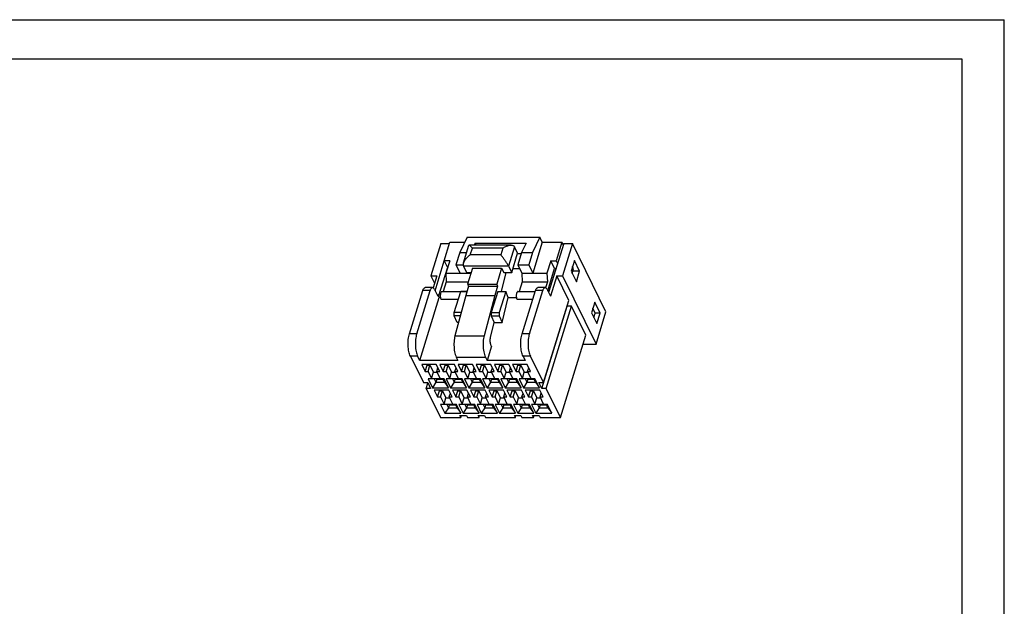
# Model space of a CAD drawing. Extents: x 0 to 420, y 0 to 297.
# Tile 8 of 8: x 171 to 420, y 148 to 297. Entities that reach past the tile are written whole.
import ezdxf

# ---------------------------------------------------------------- set-up
doc = ezdxf.new("R2010")
doc.units = 0
doc.header["$LTSCALE"] = 23.1
doc.layers.get('0').update_dxf_attribs({"linetype": 'CONTINUOUS'})

msp = doc.modelspace()

# ---------------------------------------------------------------- linework, layer by layer
at = {"color": 7, "linetype": 'CONTINUOUS'}
for p, q in [((0, 297), (420, 297)), ((420, 0), (420, 297)), ((17.78, 287.08), (409.21, 287.08)), ((409.21, 287.08), (409.21, 9.23)), ((277.24, 240.32), (274.73, 232.17)), ((277.24, 240.32), (279.43, 240.32)), ((278.1, 235.99), (279.55, 240.69)), ((279.55, 240.69), (283.3, 240.69)), ((283.91, 241.93), (282.03, 238.1)), ((282.96, 235.43), (284.34, 239.9)), ((283.91, 241.93), (302.33, 241.93)), ((295.01, 239.93), (284.39, 239.93)), ((285.92, 240.4), (285.69, 239.93)), ((286.15, 239.93), (285.92, 240.4)), ((285.92, 240.4), (298.82, 240.4)), ((295.89, 239.5), (294.39, 234.64)), ((296.69, 237.88), (295.89, 239.5)), ((298.82, 240.4), (297.69, 238.1)), ((302.33, 241.93), (300.45, 238.1)), ((302.94, 240.69), (300.52, 232.86)), ((302.94, 240.69), (302.33, 241.93)), ((302.94, 240.69), (307.92, 240.69)), ((308.38, 240.32), (304.55, 227.92)), ((307.92, 240.69), (306.46, 235.99)), ((308.27, 239.97), (307.92, 240.69)), ((310.59, 240.32), (308.07, 232.17)), ((308.38, 240.32), (310.59, 240.32)), ((319.07, 223.04), (310.59, 240.32)), ((282.03, 238.1), (281.06, 234.97)), ((282.03, 238.1), (283.79, 238.1)), ((284.69, 237.45), (285.22, 239.18)), ((292.42, 237.45), (284.69, 237.45)), ((292.96, 239.18), (285.22, 239.18)), ((292.96, 239.18), (292.42, 237.45)), ((295.19, 233.03), (296.69, 237.88)), ((296.67, 237.82), (297.6, 237.82)), ((297.69, 238.1), (296.72, 234.97)), ((297.69, 238.1), (300.45, 238.1)), ((300.45, 238.1), (299.49, 234.97)), ((275.77, 228.38), (278.11, 235.96)), ((278.1, 235.99), (278.94, 234.26)), ((279.48, 235.99), (278.1, 235.99)), ((279.48, 235.99), (278.51, 232.86)), ((281.06, 234.97), (282.1, 232.86)), ((281.06, 234.97), (282.9, 234.97)), ((282.97, 234.64), (283.76, 233.03)), ((294.39, 234.64), (282.97, 234.64)), ((294.39, 234.64), (295.19, 233.03)), ((296.72, 234.97), (297.76, 232.86)), ((296.72, 234.97), (299.49, 234.97)), ((299.49, 234.97), (300.52, 232.86)), ((305.08, 235.99), (304.11, 232.86)), ((305.08, 235.99), (306.46, 235.99)), ((306.06, 234), (305.08, 235.99)), ((306.46, 235.99), (306.82, 235.27)), ((311.06, 236.04), (310.23, 233.38)), ((312.4, 233.31), (311.06, 236.04)), ((274.73, 232.17), (275.63, 230.33)), ((274.73, 232.17), (276.2, 232.17)), ((276.2, 232.17), (275.26, 229.13)), ((278.8, 234), (276.66, 227.08)), ((278.51, 232.86), (278.61, 230.61)), ((278.51, 232.86), (284.86, 232.86)), ((278.8, 234), (278.86, 234)), ((283.76, 233.03), (284.95, 233.03)), ((285.27, 234.08), (284.01, 230.01)), ((284.78, 233.03), (284.86, 232.86)), ((284.86, 232.86), (284.87, 232.78)), ((285.27, 234.08), (292.64, 234.08)), ((292.64, 234.08), (291.38, 230.01)), ((292.61, 228.17), (293.77, 233.03)), ((292.64, 234.08), (293.16, 233.03)), ((293.16, 233.03), (295.19, 233.03)), ((295.49, 234), (297.2, 234)), ((297.76, 232.86), (297.86, 230.61)), ((297.76, 232.86), (304.11, 232.86)), ((304.11, 232.86), (304.22, 230.61)), ((304.32, 228.38), (306.06, 234)), ((306.6, 232.17), (305, 227)), ((306.06, 234), (306.42, 234)), ((306.6, 232.17), (308.07, 232.17)), ((309.65, 225.95), (306.6, 232.17)), ((308.07, 232.17), (316.55, 214.89)), ((310.23, 233.38), (311.57, 230.64)), ((310.53, 232.77), (310.88, 233.9)), ((310.88, 233.9), (310.58, 234.5)), ((312.4, 233.31), (310.7, 233.31)), ((311.57, 230.64), (312.4, 233.31)), ((278.61, 230.61), (277.86, 228.18)), ((278.61, 230.61), (284.2, 230.61)), ((284.01, 230.01), (284.26, 229.51)), ((284.01, 230.01), (291.38, 230.01)), ((291.38, 230.01), (291.63, 229.51)), ((297.86, 230.61), (297.11, 228.18)), ((297.86, 230.61), (304.22, 230.61)), ((304.22, 230.61), (303.76, 229.14)), ((269.27, 217.45), (272.65, 228.42)), ((271.11, 217.45), (274.5, 228.42)), ((274.5, 228.42), (272.65, 228.42)), ((275.11, 229.17), (273.26, 229.17)), ((275.59, 228.74), (276.44, 227)), ((276.29, 227.31), (276.54, 227.31)), ((276.54, 227.31), (276.44, 227)), ((276.85, 226.69), (276.54, 227.31)), ((277.52, 228.18), (283.85, 228.18)), ((280.62, 222.84), (282.26, 228.17)), ((283.53, 227.16), (280.82, 217.01)), ((283.84, 228.17), (282.26, 228.17)), ((284.26, 229.51), (283.53, 227.16)), ((283.53, 227.16), (290.9, 227.16)), ((284.26, 229.51), (291.63, 229.51)), ((290.9, 227.16), (288.19, 217.01)), ((291.66, 228.17), (290.01, 222.84)), ((291.63, 229.51), (290.9, 227.16)), ((291.66, 228.17), (293.68, 228.17)), ((293.68, 228.17), (292.04, 222.84)), ((294.29, 226.7), (293.68, 228.17)), ((296.77, 228.18), (301.14, 228.18)), ((297.82, 217.45), (301.21, 228.42)), ((299.66, 217.45), (303.05, 228.42)), ((303.05, 228.42), (301.21, 228.42)), ((303.66, 229.17), (301.82, 229.17)), ((304.14, 228.74), (305, 227)), ((271.91, 210.71), (276.85, 226.69)), ((277.12, 226.69), (276.85, 226.69)), ((277.25, 226.22), (281.66, 226.22)), ((292.77, 220.31), (294.29, 226.7)), ((294.29, 226.69), (296.37, 226.69)), ((296.5, 226.22), (300.53, 226.22)), ((303.21, 205.12), (309.65, 225.95)), ((309.27, 224.46), (309.22, 224.57)), ((316.24, 225.48), (315.42, 222.81)), ((317.58, 222.74), (316.24, 225.48)), ((280.63, 222.06), (280.62, 222.84)), ((282.38, 222.84), (280.62, 222.84)), ((281.34, 220.31), (280.63, 222.06)), ((282.17, 222.06), (280.63, 222.06)), ((290.01, 222.84), (290.02, 222.06)), ((290.01, 222.84), (292.04, 222.84)), ((290.02, 222.06), (290.74, 220.31)), ((290.02, 222.06), (292.05, 222.06)), ((292.04, 222.84), (292.05, 222.06)), ((292.05, 222.06), (292.77, 220.31)), ((302.83, 203.63), (309.27, 224.46)), ((303.94, 203.63), (310.38, 224.46)), ((310.38, 224.46), (309.27, 224.46)), ((313.98, 217.13), (310.38, 224.46)), ((315.42, 222.81), (316.76, 220.08)), ((316.37, 222.71), (315.77, 223.94)), ((316.02, 221.58), (316.37, 222.71)), ((317.58, 222.74), (316.35, 222.74)), ((316.55, 214.89), (319.07, 223.04)), ((316.76, 220.08), (317.58, 222.74)), ((281.7, 220.31), (281.34, 220.31)), ((289.84, 216.55), (290.74, 220.31)), ((290.74, 220.31), (292.77, 220.31)), ((271.11, 217.45), (269.27, 217.45)), ((299.66, 217.45), (297.82, 217.45)), ((307.54, 196.29), (313.98, 217.13)), ((280.82, 217.01), (288.19, 217.01)), ((313.29, 214.89), (316.55, 214.89)), ((290.06, 214.32), (288.95, 210.71)), ((290.06, 214.32), (289.99, 214.46)), ((269.52, 211.83), (272.81, 205.12)), ((271.36, 211.83), (269.52, 211.83)), ((271.91, 210.71), (271.36, 211.83)), ((281.58, 210.71), (271.91, 210.71)), ((272.4, 209.72), (273.25, 207.98)), ((276.08, 209.72), (272.4, 209.72)), ((273.65, 209.72), (273.73, 209.54)), ((276.94, 207.98), (276.08, 209.72)), ((277, 209.72), (277.86, 207.98)), ((280.69, 209.72), (277, 209.72)), ((278.25, 209.72), (278.34, 209.54)), ((281.54, 207.98), (280.69, 209.72)), ((281.14, 211.61), (281.58, 210.71)), ((281.14, 211.61), (288.51, 211.61)), ((281.61, 209.72), (282.46, 207.98)), ((285.29, 209.72), (281.61, 209.72)), ((282.86, 209.72), (282.95, 209.54)), ((286.15, 207.98), (285.29, 209.72)), ((286.21, 209.72), (287.07, 207.98)), ((289.9, 209.72), (286.21, 209.72)), ((287.47, 209.72), (287.55, 209.54)), ((288.51, 211.61), (288.95, 210.71)), ((298.62, 210.71), (288.95, 210.71)), ((290.75, 207.98), (289.9, 209.72)), ((294.5, 209.72), (290.82, 209.72)), ((290.82, 209.72), (291.67, 207.98)), ((292.07, 209.72), (292.16, 209.54)), ((295.36, 207.98), (294.5, 209.72)), ((299.11, 209.72), (295.42, 209.72)), ((295.42, 209.72), (296.28, 207.98)), ((296.68, 209.72), (296.76, 209.54)), ((299.91, 211.83), (298.07, 211.83)), ((298.07, 211.83), (298.62, 210.71)), ((299.96, 207.98), (299.11, 209.72)), ((303.21, 205.12), (299.91, 211.83)), ((273.25, 207.98), (273.73, 209.54)), ((273.25, 207.98), (273.99, 207.98)), ((273.73, 209.54), (274.47, 209.54)), ((273.99, 207.98), (274.47, 209.54)), ((273.99, 207.98), (274.87, 206.17)), ((274.47, 209.54), (275.36, 207.74)), ((274.87, 206.17), (275.36, 207.74)), ((275.36, 207.74), (276.31, 207.74)), ((276.2, 207.98), (276.48, 208.9)), ((277.08, 206.17), (276.2, 207.98)), ((276.2, 207.98), (276.94, 207.98)), ((277.86, 207.98), (278.34, 209.54)), ((277.86, 207.98), (278.59, 207.98)), ((278.34, 209.54), (279.08, 209.54)), ((278.59, 207.98), (279.08, 209.54)), ((278.59, 207.98), (279.48, 206.17)), ((279.08, 209.54), (279.96, 207.74)), ((279.48, 206.17), (279.96, 207.74)), ((279.96, 207.74), (280.92, 207.74)), ((280.8, 207.98), (281.09, 208.9)), ((281.69, 206.17), (280.8, 207.98)), ((280.8, 207.98), (281.54, 207.98)), ((282.46, 207.98), (282.95, 209.54)), ((282.46, 207.98), (283.2, 207.98)), ((282.95, 209.54), (283.68, 209.54)), ((283.2, 207.98), (283.68, 209.54)), ((283.2, 207.98), (284.08, 206.17)), ((283.68, 209.54), (284.57, 207.74)), ((284.08, 206.17), (284.57, 207.74)), ((284.57, 207.74), (285.52, 207.74)), ((285.41, 207.98), (285.69, 208.9)), ((285.41, 207.98), (286.15, 207.98)), ((286.29, 206.17), (285.41, 207.98)), ((287.07, 207.98), (287.55, 209.54)), ((287.07, 207.98), (287.8, 207.98)), ((287.55, 209.54), (288.29, 209.54)), ((287.8, 207.98), (288.29, 209.54)), ((287.8, 207.98), (288.69, 206.17)), ((288.29, 209.54), (289.17, 207.74)), ((288.69, 206.17), (289.17, 207.74)), ((289.17, 207.74), (290.13, 207.74)), ((290.01, 207.98), (290.3, 208.9)), ((290.01, 207.98), (290.75, 207.98)), ((290.9, 206.17), (290.01, 207.98)), ((291.67, 207.98), (292.16, 209.54)), ((291.67, 207.98), (292.41, 207.98)), ((292.16, 209.54), (292.89, 209.54)), ((292.41, 207.98), (292.89, 209.54)), ((292.41, 207.98), (293.29, 206.17)), ((292.89, 209.54), (293.78, 207.74)), ((293.29, 206.17), (293.78, 207.74)), ((293.78, 207.74), (294.74, 207.74)), ((294.62, 207.98), (294.9, 208.9)), ((294.62, 207.98), (295.36, 207.98)), ((295.5, 206.17), (294.62, 207.98)), ((296.28, 207.98), (296.76, 209.54)), ((296.28, 207.98), (297.01, 207.98)), ((296.76, 209.54), (297.5, 209.54)), ((297.01, 207.98), (297.5, 209.54)), ((297.01, 207.98), (297.9, 206.17)), ((297.5, 209.54), (298.38, 207.74)), ((297.9, 206.17), (298.38, 207.74)), ((298.38, 207.74), (299.34, 207.74)), ((299.22, 207.98), (299.51, 208.9)), ((299.22, 207.98), (299.96, 207.98)), ((300.11, 206.17), (299.22, 207.98)), ((272.81, 205.12), (273.92, 205.12)), ((273.54, 203.63), (273.97, 205.01)), ((273.92, 205.12), (274.65, 203.63)), ((274.01, 206.05), (275.11, 203.81)), ((278.06, 206.05), (274.01, 206.05)), ((274.87, 206.17), (277.08, 206.17)), ((275.97, 205.22), (275.11, 203.81)), ((275.56, 206.05), (275.97, 205.22)), ((276.21, 206), (275.97, 205.22)), ((275.97, 205.22), (278.18, 205.22)), ((276.19, 206.05), (276.21, 206)), ((276.21, 206), (277.79, 206)), ((278.18, 205.22), (277.77, 206.05)), ((279.16, 203.81), (278.06, 206.05)), ((278.18, 205.22), (279.16, 203.81)), ((278.62, 206.05), (279.72, 203.81)), ((282.67, 206.05), (278.62, 206.05)), ((279.48, 206.17), (281.69, 206.17)), ((280.57, 205.22), (279.72, 203.81)), ((280.17, 206.05), (280.57, 205.22)), ((280.82, 206), (280.57, 205.22)), ((280.57, 205.22), (282.78, 205.22)), ((280.79, 206.05), (280.82, 206)), ((280.82, 206), (282.4, 206)), ((282.78, 205.22), (282.38, 206.05)), ((283.77, 203.81), (282.67, 206.05)), ((282.78, 205.22), (283.77, 203.81)), ((283.22, 206.05), (284.32, 203.81)), ((287.28, 206.05), (283.22, 206.05)), ((284.08, 206.17), (286.29, 206.17)), ((285.18, 205.22), (284.32, 203.81)), ((284.77, 206.05), (285.18, 205.22)), ((285.42, 206), (285.18, 205.22)), ((285.18, 205.22), (287.39, 205.22)), ((285.4, 206.05), (285.42, 206)), ((285.42, 206), (287.01, 206)), ((287.39, 205.22), (286.98, 206.05)), ((288.37, 203.81), (287.28, 206.05)), ((287.39, 205.22), (288.37, 203.81)), ((291.88, 206.05), (287.83, 206.05)), ((287.83, 206.05), (288.93, 203.81)), ((288.69, 206.17), (290.9, 206.17)), ((289.78, 205.22), (288.93, 203.81)), ((289.38, 206.05), (289.78, 205.22)), ((290.03, 206), (289.78, 205.22)), ((289.78, 205.22), (291.99, 205.22)), ((290, 206.05), (290.03, 206)), ((290.03, 206), (291.61, 206)), ((291.99, 205.22), (291.59, 206.05)), ((292.98, 203.81), (291.88, 206.05)), ((291.99, 205.22), (292.98, 203.81)), ((296.49, 206.05), (292.43, 206.05)), ((292.43, 206.05), (293.53, 203.81)), ((293.29, 206.17), (295.5, 206.17)), ((294.39, 205.22), (293.53, 203.81)), ((293.98, 206.05), (294.39, 205.22)), ((294.63, 206), (294.39, 205.22)), ((294.39, 205.22), (296.6, 205.22)), ((294.61, 206.05), (294.63, 206)), ((294.63, 206), (296.22, 206)), ((296.6, 205.22), (296.19, 206.05)), ((297.58, 203.81), (296.49, 206.05)), ((296.6, 205.22), (297.58, 203.81)), ((301.09, 206.05), (297.04, 206.05)), ((297.04, 206.05), (298.14, 203.81)), ((297.9, 206.17), (300.11, 206.17)), ((298.99, 205.22), (298.14, 203.81)), ((298.59, 206.05), (298.99, 205.22)), ((299.24, 206), (298.99, 205.22)), ((298.99, 205.22), (301.21, 205.22)), ((299.21, 206.05), (299.24, 206)), ((299.24, 206), (300.82, 206)), ((301.21, 205.22), (300.8, 206.05)), ((302.19, 203.81), (301.09, 206.05)), ((301.21, 205.22), (302.19, 203.81)), ((302.1, 205.12), (303.21, 205.12)), ((302.83, 203.63), (302.1, 205.12)), ((273.54, 203.63), (277.14, 196.29)), ((274.65, 203.63), (273.54, 203.63)), ((275.11, 203.81), (279.16, 203.81)), ((275.57, 203.25), (276.42, 201.51)), ((279.25, 203.25), (275.57, 203.25)), ((276.42, 201.51), (276.91, 203.08)), ((276.82, 203.25), (276.91, 203.08)), ((276.91, 203.08), (277.64, 203.08)), ((277.16, 201.51), (277.64, 203.08)), ((277.64, 203.08), (278.53, 201.28)), ((280.11, 201.51), (279.25, 203.25)), ((279.37, 201.51), (279.66, 202.43)), ((279.72, 203.81), (283.77, 203.81)), ((280.17, 203.25), (281.03, 201.51)), ((283.86, 203.25), (280.17, 203.25)), ((281.03, 201.51), (281.51, 203.08)), ((281.43, 203.25), (281.51, 203.08)), ((281.51, 203.08), (282.25, 203.08)), ((281.77, 201.51), (282.25, 203.08)), ((282.25, 203.08), (283.13, 201.28)), ((284.71, 201.51), (283.86, 203.25)), ((283.98, 201.51), (284.26, 202.43)), ((284.32, 203.81), (288.37, 203.81)), ((288.46, 203.25), (284.78, 203.25)), ((284.78, 203.25), (285.63, 201.51)), ((285.63, 201.51), (286.12, 203.08)), ((286.03, 203.25), (286.12, 203.08)), ((286.12, 203.08), (286.85, 203.08)), ((286.37, 201.51), (286.85, 203.08)), ((286.85, 203.08), (287.74, 201.28)), ((289.32, 201.51), (288.46, 203.25)), ((288.58, 201.51), (288.87, 202.43)), ((288.93, 203.81), (292.98, 203.81)), ((293.07, 203.25), (289.39, 203.25)), ((289.39, 203.25), (290.24, 201.51)), ((290.24, 201.51), (290.72, 203.08)), ((290.64, 203.25), (290.72, 203.08)), ((290.72, 203.08), (291.46, 203.08)), ((290.98, 201.51), (291.46, 203.08)), ((291.46, 203.08), (292.34, 201.28)), ((293.92, 201.51), (293.07, 203.25)), ((293.19, 201.51), (293.47, 202.43)), ((293.53, 203.81), (297.58, 203.81)), ((297.67, 203.25), (293.99, 203.25)), ((293.99, 203.25), (294.84, 201.51)), ((294.84, 201.51), (295.33, 203.08)), ((295.24, 203.25), (295.33, 203.08)), ((295.33, 203.08), (296.07, 203.08)), ((295.58, 201.51), (296.07, 203.08)), ((296.07, 203.08), (296.95, 201.28)), ((298.53, 201.51), (297.67, 203.25)), ((297.79, 201.51), (298.08, 202.43)), ((298.14, 203.81), (302.19, 203.81)), ((302.28, 203.25), (298.6, 203.25)), ((298.6, 203.25), (299.45, 201.51)), ((299.45, 201.51), (299.93, 203.08)), ((299.85, 203.25), (299.93, 203.08)), ((299.93, 203.08), (300.67, 203.08)), ((300.19, 201.51), (300.67, 203.08)), ((300.67, 203.08), (301.56, 201.28)), ((303.13, 201.51), (302.28, 203.25)), ((302.4, 201.51), (302.68, 202.43)), ((303.94, 203.63), (302.83, 203.63)), ((307.54, 196.29), (303.94, 203.63)), ((276.42, 201.51), (277.16, 201.51)), ((277.16, 201.51), (278.04, 199.71)), ((277.18, 199.59), (278.28, 197.35)), ((281.24, 199.59), (277.18, 199.59)), ((278.04, 199.71), (278.53, 201.28)), ((278.04, 199.71), (280.26, 199.71)), ((278.53, 201.28), (279.49, 201.28)), ((278.73, 199.59), (279.14, 198.75)), ((279.36, 199.59), (279.38, 199.54)), ((280.26, 199.71), (279.37, 201.51)), ((279.37, 201.51), (280.11, 201.51)), ((281.35, 198.75), (280.94, 199.59)), ((281.03, 201.51), (281.77, 201.51)), ((282.34, 197.35), (281.24, 199.59)), ((281.77, 201.51), (282.65, 199.71)), ((285.84, 199.59), (281.79, 199.59)), ((281.79, 199.59), (282.89, 197.35)), ((282.65, 199.71), (283.13, 201.28)), ((282.65, 199.71), (284.86, 199.71)), ((283.13, 201.28), (284.09, 201.28)), ((283.34, 199.59), (283.75, 198.75)), ((283.96, 199.59), (283.99, 199.54)), ((283.98, 201.51), (284.71, 201.51)), ((284.86, 199.71), (283.98, 201.51)), ((285.96, 198.75), (285.55, 199.59)), ((285.63, 201.51), (286.37, 201.51)), ((286.94, 197.35), (285.84, 199.59)), ((286.37, 201.51), (287.26, 199.71)), ((290.45, 199.59), (286.4, 199.59)), ((286.4, 199.59), (287.49, 197.35)), ((287.26, 199.71), (287.74, 201.28)), ((287.26, 199.71), (289.47, 199.71)), ((287.74, 201.28), (288.7, 201.28)), ((287.94, 199.59), (288.35, 198.75)), ((288.57, 199.59), (288.59, 199.54)), ((288.58, 201.51), (289.32, 201.51)), ((289.47, 199.71), (288.58, 201.51)), ((290.56, 198.75), (290.15, 199.59)), ((290.24, 201.51), (290.98, 201.51)), ((291.55, 197.35), (290.45, 199.59)), ((290.98, 201.51), (291.86, 199.71)), ((295.05, 199.59), (291, 199.59)), ((291, 199.59), (292.1, 197.35)), ((291.86, 199.71), (292.34, 201.28)), ((291.86, 199.71), (294.07, 199.71)), ((292.34, 201.28), (293.3, 201.28)), ((292.55, 199.59), (292.96, 198.75)), ((293.17, 199.59), (293.2, 199.54)), ((293.19, 201.51), (293.92, 201.51)), ((294.07, 199.71), (293.19, 201.51)), ((295.17, 198.75), (294.76, 199.59)), ((294.84, 201.51), (295.58, 201.51)), ((296.15, 197.35), (295.05, 199.59)), ((295.58, 201.51), (296.47, 199.71)), ((299.66, 199.59), (295.61, 199.59)), ((295.61, 199.59), (296.7, 197.35)), ((296.47, 199.71), (296.95, 201.28)), ((296.47, 199.71), (298.68, 199.71)), ((296.95, 201.28), (297.91, 201.28)), ((297.15, 199.59), (297.56, 198.75)), ((297.78, 199.59), (297.8, 199.54)), ((297.79, 201.51), (298.53, 201.51)), ((298.68, 199.71), (297.79, 201.51)), ((299.77, 198.75), (299.36, 199.59)), ((299.45, 201.51), (300.19, 201.51)), ((300.76, 197.35), (299.66, 199.59)), ((300.19, 201.51), (301.07, 199.71)), ((304.26, 199.59), (300.21, 199.59)), ((300.21, 199.59), (301.31, 197.35)), ((301.07, 199.71), (301.56, 201.28)), ((301.07, 199.71), (303.28, 199.71)), ((301.56, 201.28), (302.51, 201.28)), ((301.76, 199.59), (302.17, 198.75)), ((302.39, 199.59), (302.41, 199.54)), ((302.4, 201.51), (303.13, 201.51)), ((303.28, 199.71), (302.4, 201.51)), ((304.38, 198.75), (303.97, 199.59)), ((305.36, 197.35), (304.26, 199.59)), ((279.14, 198.75), (278.28, 197.35)), ((278.28, 197.35), (282.34, 197.35)), ((279.38, 199.54), (279.14, 198.75)), ((279.14, 198.75), (281.35, 198.75)), ((279.38, 199.54), (280.97, 199.54)), ((281.35, 198.75), (282.34, 197.35)), ((283.75, 198.75), (282.89, 197.35)), ((282.89, 197.35), (286.94, 197.35)), ((283.99, 199.54), (283.75, 198.75)), ((283.75, 198.75), (285.96, 198.75)), ((283.99, 199.54), (285.57, 199.54)), ((285.96, 198.75), (286.94, 197.35)), ((288.35, 198.75), (287.49, 197.35)), ((287.49, 197.35), (291.55, 197.35)), ((288.59, 199.54), (288.35, 198.75)), ((288.35, 198.75), (290.56, 198.75)), ((288.59, 199.54), (290.18, 199.54)), ((290.56, 198.75), (291.55, 197.35)), ((292.96, 198.75), (292.1, 197.35)), ((292.1, 197.35), (296.15, 197.35)), ((293.2, 199.54), (292.96, 198.75)), ((292.96, 198.75), (295.17, 198.75)), ((293.2, 199.54), (294.78, 199.54)), ((295.17, 198.75), (296.15, 197.35)), ((297.56, 198.75), (296.7, 197.35)), ((296.7, 197.35), (300.76, 197.35)), ((297.8, 199.54), (297.56, 198.75)), ((297.56, 198.75), (299.77, 198.75)), ((297.8, 199.54), (299.39, 199.54)), ((299.77, 198.75), (300.76, 197.35)), ((302.17, 198.75), (301.31, 197.35)), ((301.31, 197.35), (305.36, 197.35)), ((302.41, 199.54), (302.17, 198.75)), ((302.17, 198.75), (304.38, 198.75)), ((302.41, 199.54), (303.99, 199.54)), ((304.38, 198.75), (305.36, 197.35)), ((277.14, 196.29), (282.3, 196.29)), ((282.06, 196.79), (283.72, 196.79)), ((282.3, 196.29), (282.06, 196.79)), ((282.3, 196.29), (282.46, 196.79)), ((283.72, 196.79), (283.96, 196.29)), ((283.96, 196.29), (286.91, 196.29)), ((286.66, 196.79), (288.32, 196.79)), ((286.91, 196.29), (286.66, 196.79)), ((286.91, 196.29), (287.06, 196.79)), ((288.32, 196.79), (288.56, 196.29)), ((288.56, 196.29), (296.12, 196.29)), ((295.87, 196.79), (297.53, 196.79)), ((296.12, 196.29), (295.87, 196.79)), ((296.12, 196.29), (296.27, 196.79)), ((297.53, 196.79), (297.78, 196.29)), ((297.78, 196.29), (300.72, 196.29)), ((300.48, 196.79), (302.14, 196.79)), ((300.72, 196.29), (300.48, 196.79)), ((300.72, 196.29), (300.88, 196.79)), ((302.14, 196.79), (302.38, 196.29)), ((302.38, 196.29), (307.54, 196.29))]:
    msp.add_line(p, q, dxfattribs=at)
for points, knots in [([(284.39, 239.93), (284.38, 239.93), (284.36, 239.93), (284.35, 239.91), (284.35, 239.9)], [0, 0, 0, 0, 0.370143, 1, 1, 1, 1]), ([(285.22, 239.18), (285.16, 239.25), (285.04, 239.38), (284.86, 239.57), (284.7, 239.72), (284.56, 239.84), (284.47, 239.91), (284.4, 239.93), (284.39, 239.93)], [0, 0, 0, 0, 0.252116, 0.481616, 0.680056, 0.839661, 0.953561, 1, 1, 1, 1]), ([(292.96, 239.18), (293.07, 239.25), (293.3, 239.39), (293.66, 239.58), (294.02, 239.74), (294.39, 239.85), (294.72, 239.92), (294.93, 239.93), (295.01, 239.93)], [0, 0, 0, 0, 0.182129, 0.36577, 0.547193, 0.723054, 0.890656, 1, 1, 1, 1]), ([(295.01, 239.93), (295.04, 239.93), (295.19, 239.93), (295.43, 239.89), (295.71, 239.75), (295.85, 239.59), (295.89, 239.5)], [0, 0, 0, 0, 0.102388, 0.414319, 0.706857, 1, 1, 1, 1]), ([(284.69, 237.45), (284.57, 237.38), (284.35, 237.21), (284.03, 236.95), (283.73, 236.65), (283.46, 236.34), (283.23, 236), (283.06, 235.7), (282.99, 235.5), (282.96, 235.42)], [0, 0, 0, 0, 0.150426, 0.305155, 0.461258, 0.615966, 0.766871, 0.911703, 1, 1, 1, 1]), ([(294.39, 234.64), (294.34, 234.75), (294.22, 234.97), (294.02, 235.3), (293.79, 235.65), (293.56, 235.99), (293.32, 236.33), (293.08, 236.64), (292.85, 236.94), (292.63, 237.2), (292.49, 237.37), (292.42, 237.45)], [0, 0, 0, 0, 0.103201, 0.219538, 0.341031, 0.463187, 0.583087, 0.698571, 0.807764, 0.908806, 1, 1, 1, 1]), ([(282.96, 235.42), (282.95, 235.38), (282.91, 235.23), (282.87, 234.96), (282.92, 234.74), (282.97, 234.64)], [0, 0, 0, 0, 0.164204, 0.596027, 1, 1, 1, 1]), ([(272.65, 228.42), (272.69, 228.53), (272.76, 228.72), (272.9, 228.97), (273.07, 229.13), (273.2, 229.17), (273.26, 229.17), (273.26, 229.17)], [0, 0, 0, 0, 0.331873, 0.605777, 0.822076, 0.998195, 1, 1, 1, 1]), ([(275.11, 229.17), (275.11, 229.17), (275.05, 229.17), (274.91, 229.13), (274.75, 228.97), (274.6, 228.72), (274.53, 228.53), (274.5, 228.42)], [0, 0, 0, 0, 0.001805, 0.177924, 0.394223, 0.668127, 1, 1, 1, 1]), ([(275.59, 228.74), (275.55, 228.83), (275.46, 228.97), (275.3, 229.13), (275.17, 229.17), (275.11, 229.17)], [0, 0, 0, 0, 0.412053, 0.737277, 1, 1, 1, 1]), ([(277.52, 228.18), (277.48, 228.18), (277.38, 228.14), (277.26, 227.99), (277.17, 227.75), (277.11, 227.46), (277.09, 227.13), (277.1, 226.8), (277.15, 226.49), (277.21, 226.3), (277.25, 226.22)], [0, 0, 0, 0, 0.056494, 0.144486, 0.262861, 0.406525, 0.56493, 0.725147, 0.87398, 1, 1, 1, 1]), ([(296.77, 228.18), (296.74, 228.18), (296.66, 228.16), (296.56, 228.05), (296.46, 227.87), (296.39, 227.63), (296.35, 227.34), (296.34, 227.04), (296.36, 226.74), (296.41, 226.46), (296.47, 226.3), (296.5, 226.22)], [0, 0, 0, 0, 0.037507, 0.109288, 0.205745, 0.325848, 0.463285, 0.609159, 0.753508, 0.886555, 1, 1, 1, 1]), ([(301.21, 228.42), (301.24, 228.53), (301.31, 228.72), (301.46, 228.97), (301.62, 229.13), (301.76, 229.17), (301.82, 229.17), (301.82, 229.17)], [0, 0, 0, 0, 0.331873, 0.605777, 0.822076, 0.998195, 1, 1, 1, 1]), ([(303.66, 229.17), (303.66, 229.17), (303.6, 229.17), (303.46, 229.13), (303.3, 228.97), (303.16, 228.72), (303.08, 228.53), (303.05, 228.42)], [0, 0, 0, 0, 0.001805, 0.177924, 0.394223, 0.668127, 1, 1, 1, 1]), ([(304.14, 228.74), (304.1, 228.83), (304.02, 228.97), (303.85, 229.13), (303.72, 229.17), (303.66, 229.17)], [0, 0, 0, 0, 0.412053, 0.737277, 1, 1, 1, 1]), ([(269.52, 211.83), (269.43, 212.01), (269.28, 212.4), (269.11, 213.04), (268.99, 213.75), (268.93, 214.51), (268.92, 215.29), (268.98, 216.05), (269.09, 216.78), (269.2, 217.23), (269.27, 217.45)], [0, 0, 0, 0, 0.102596, 0.21915, 0.3465, 0.480754, 0.617607, 0.752604, 0.881395, 1, 1, 1, 1]), ([(271.11, 217.45), (271.04, 217.23), (270.93, 216.78), (270.82, 216.05), (270.77, 215.29), (270.77, 214.51), (270.83, 213.75), (270.95, 213.04), (271.12, 212.4), (271.27, 212.01), (271.36, 211.83)], [0, 0, 0, 0, 0.118605, 0.247396, 0.382393, 0.519246, 0.6535, 0.78085, 0.897404, 1, 1, 1, 1]), ([(298.07, 211.83), (297.98, 212.01), (297.83, 212.4), (297.66, 213.04), (297.54, 213.75), (297.48, 214.51), (297.48, 215.29), (297.53, 216.05), (297.64, 216.78), (297.75, 217.23), (297.82, 217.45)], [0, 0, 0, 0, 0.102596, 0.21915, 0.3465, 0.480754, 0.617607, 0.752604, 0.881395, 1, 1, 1, 1]), ([(299.66, 217.45), (299.59, 217.23), (299.48, 216.78), (299.37, 216.05), (299.32, 215.29), (299.32, 214.51), (299.39, 213.75), (299.5, 213.04), (299.67, 212.4), (299.83, 212.01), (299.91, 211.83)], [0, 0, 0, 0, 0.118605, 0.247396, 0.382393, 0.519246, 0.6535, 0.78085, 0.897404, 1, 1, 1, 1]), ([(280.82, 217.01), (280.75, 216.76), (280.65, 216.24), (280.56, 215.43), (280.54, 214.58), (280.59, 213.74), (280.7, 212.95), (280.88, 212.24), (281.04, 211.81), (281.14, 211.61)], [0, 0, 0, 0, 0.140158, 0.290837, 0.446344, 0.600657, 0.747832, 0.88243, 1, 1, 1, 1]), ([(288.19, 217.01), (288.12, 216.76), (288.02, 216.24), (287.93, 215.43), (287.91, 214.58), (287.95, 213.74), (288.07, 212.95), (288.25, 212.24), (288.41, 211.81), (288.51, 211.61)], [0, 0, 0, 0, 0.140158, 0.290837, 0.446344, 0.600657, 0.747832, 0.88243, 1, 1, 1, 1]), ([(289.99, 214.46), (289.94, 214.57), (289.85, 214.82), (289.77, 215.22), (289.74, 215.67), (289.76, 216.12), (289.81, 216.41), (289.84, 216.55)], [0, 0, 0, 0, 0.168606, 0.366563, 0.581129, 0.797332, 1, 1, 1, 1])]:
    msp.add_open_spline(points, degree=3, knots=knots, dxfattribs=at)
msp.add_open_spline([(283.84, 228.18), (283.83, 228.18), (283.82, 228.18), (283.81, 228.17)], degree=3, dxfattribs=at)

doc.saveas('drawing.dxf')
